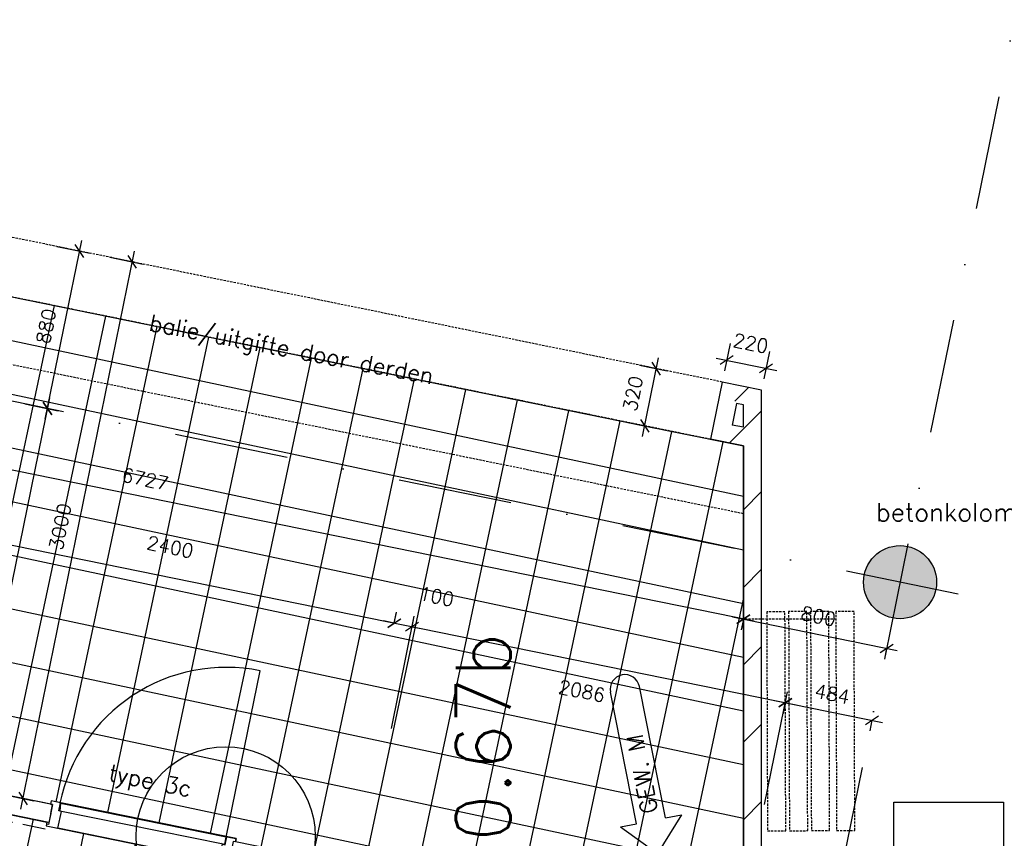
# Model space of a CAD drawing. Extents: x -33344 to 2055880, y -64816 to 121260.
# Tile 87 of 133: x 29995 to 35387, y 80558 to 85042. Entities that reach past the tile are written whole.
import ezdxf
from ezdxf.enums import TextEntityAlignment as Align

# ---------------------------------------------------------------- set-up
doc = ezdxf.new("R2010")
doc.units = 0
doc.header["$LTSCALE"] = 50
doc.header["$MEASUREMENT"] = 0
doc.header["$PDMODE"] = 3
doc.header["$PDSIZE"] = 0.1
for name, pattern in [('DASHED', [0.75, 0.5, -0.25]), ('DIVIDE', [1.25, 0.5, -0.25, 0, -0.25, 0, -0.25]), ('HIDDEN', [0.375, 0.25, -0.125]), ('STRAM_0WT$1$DASHDOT', [25, 12.5, -6.25, 0, -6.25])]:
    doc.linetypes.add(name, pattern=pattern)
doc.layers.get('0').update_dxf_attribs({"linetype": 'CONTINUOUS'})
doc.layers.get('DEFPOINTS').update_dxf_attribs({"linetype": 'CONTINUOUS'})
for name, color, linetype in [('00', 7, 'CONTINUOUS'), ('_BALIES', 2, 'CONTINUOUS'), ('_DETAILNUMMERS', 4, 'CONTINUOUS'), ('_DETAILNUMMERSTEKST', 4, 'CONTINUOUS'), ('_INTERIEUR', 7, 'CONTINUOUS'), ('A--A22--_F123-', 9, 'CONTINUOUS'), ('A--A28--_F12--', 7, 'CONTINUOUS'), ('A--L22--', 3, 'CONTINUOUS'), ('A--L22--_F-2--', 7, 'CONTINUOUS'), ('A--L28--', 7, 'CONTINUOUS'), ('A--L28--_F12--', 7, 'CONTINUOUS'), ('A--L28DC1_KONSTR', 1, 'HIDDEN'), ('A--L32--', 7, 'CONTINUOUS'), ('A--L32--_F123-', 1, 'CONTINUOUS'), ('A--L73--_F123-', 7, 'CONTINUOUS'), ('A--M$1A-_F123-', 1, 'CONTINUOUS'), ('A--M01A1_GEWIJZIGDPIJL', 1, 'CONTINUOUS'), ('A--M01B1_GEWIJZIGDPIJL', 2, 'CONTINUOUS'), ('A--T$1A-25_TEKST', 2, 'CONTINUOUS'), ('A--T$1A-_F123-_RN', 4, 'CONTINUOUS'), ('STRAM_0WT$0$A--L$7A-_STRA0', 1, 'STRAM_0WT$1$DASHDOT'), ('TEGELS', 253, 'CONTINUOUS'), ('TEKST_KOZIJNMERK', 2, 'CONTINUOUS'), ('X--LR---_CP', 7, 'CONTINUOUS'), ('XREF', 7, 'CONTINUOUS')]:
    doc.layers.add(name, color=color, linetype=linetype)
doc.styles.add('ALFA-0_25', font='ROMANS')
doc.styles.add('B-01', font='SIMPLEX.SHX', dxfattribs={"width": 0.8, "height": 4.5})
doc.styles.add('HIEMSTRA', font='romans.shx')
doc.dimstyles.new('1OP2', dxfattribs={"dimscale": 30, "dimtxt": 2.5, "dimasz": 2, "dimexe": 2, "dimexo": 0, "dimgap": 2, "dimtad": 1, "dimdec": 0, "dimzin": 0, "dimtxsty": 'HIEMSTRA', "dimblk1": 'OBLIQUE', "dimblk2": 'OBLIQUE', "dimsah": 1, "dimcen": -3, "dimdle": 2, "dimclrd": 2, "dimclre": 2, "dimclrt": 3, "dimazin": 3, "dimtfac": 1, "dimtdec": 0, "dimtofl": 0, "dimtmove": 0, "dimatfit": 3, "dimtvp": 0.833333, "dimtolj": 1, "dimtzin": 0})
doc.dimstyles.new('STANDARD$0', dxfattribs={"dimscale": 30, "dimtxt": 2.5, "dimasz": 2, "dimexe": 2, "dimexo": 0, "dimgap": 2, "dimtad": 1, "dimdec": 0, "dimzin": 0, "dimtxsty": 'ALFA-0_25', "dimblk1": 'OBLIQUE', "dimblk2": 'OBLIQUE', "dimsah": 1, "dimcen": -3, "dimdle": 2, "dimclrd": 1, "dimclre": 1, "dimclrt": 2, "dimazin": 3, "dimtfac": 0.666667, "dimtofl": 0, "dimtmove": 0, "dimatfit": 3, "dimtvp": 0.833333, "dimtolj": 1, "dimtzin": 0})

# ---------------------------------------------------------------- blocks, each defined once
blk = doc.blocks.new('*U1341')
at = {"layer": 'A--A22--_F123-', "linetype": 'CONTINUOUS'}
h = blk.add_hatch(dxfattribs=at)
h.set_pattern_fill('ALFALINE', color=256, scale=300, style=0)
h.set_pattern_definition([(45, (-34008.44, -82747.74), (-212.132, 212.132), [])])
h.paths.add_polyline_path([(0, 0), (-50, 61.2), (-50, 183.7), (0, 224.5), (50, 265.4), (50, 0)])
at = {"layer": 'A--L22--_F-2--', "color": 3, "linetype": 'CONTINUOUS'}
for points in [[(50, 0), (50, 0), (50, 265.4), (50, 265.4)], [(-50, 61.2), (-50, 61.2), (-50, 183.7), (-50, 183.7)]]:
    blk.add_lwpolyline(points, dxfattribs=at)
blk = doc.blocks.new('Q0340081')
at = {"layer": 'A--L32--_F123-', "color": 2, "linetype": 'CONTINUOUS'}
blk.add_lwpolyline([(0, 0), (0, -40), (926.12, -40), (923.12, 0), (0, 0)], close=True, dxfattribs=at)
at = {"layer": 'A--L32--_F123-', "color": 1, "linetype": 'CONTINUOUS'}
blk.add_lwpolyline([(0, -40), (0, -970, 0.4142136), (930, -40)], format="xyb", dxfattribs=at)
blk = doc.blocks.new('DR_930TYPE3')
at = {"layer": 'A--L32--_F123-', "color": 1}
blk.add_line((67, 0), (967, 0), dxfattribs=at)
for points in [[(0, -9), (0, 0), (67, 0), (67, -93.75), (52, -93.75), (52, -139), (0, -139), (0, -121), (12, -121), (12, -9), (0, -9)], [(1034, -9), (1034, 0), (967, 0), (967, -93.75), (982, -93.75), (982, -139), (1034, -139), (1034, -121), (1022, -121), (1022, -9), (1034, -9)]]:
    blk.add_lwpolyline(points, close=True, dxfattribs=at)
at = {"layer": 'X--LR---_CP', "color": 2, "linetype": 'CONTINUOUS'}
blk.add_point((0, 0), dxfattribs=at)
at = {"layer": 'X--LR---_CP', "color": 3, "linetype": 'CONTINUOUS'}
blk.add_point((0, 0), dxfattribs=at)
at = {"layer": 'A--L32--', "linetype": 'CONTINUOUS'}
blk.add_blockref('Q0340081', (53.94, -95.94), dxfattribs=at)
blk = doc.blocks.new('Q020479-')
at = {"layer": 'A--A28--_F12--', "color": 8}
for points in [[(-200, 0), (-76.5, 184.8), (0, 200)], [(-200, 0), (0, 200), (76.5, 184.8)], [(-200, 0), (-141.4, 141.4), (-76.5, 184.8)], [(-200, 0), (76.5, 184.8), (141.4, 141.4)], [(-200, 0), (-184.8, 76.5), (-141.4, 141.4)], [(-200, 0), (141.4, 141.4), (184.8, 76.5)], [(-200, 0), (184.8, 76.5), (200, 0)], [(-200, 0), (200, 0), (184.8, -76.5)], [(-200, 0), (184.8, -76.5), (141.4, -141.4)], [(-200, 0), (141.4, -141.4), (76.5, -184.8)], [(-200, 0), (76.5, -184.8), (0, -200)], [(-200, 0), (0, -200), (-76.5, -184.8)], [(-200, 0), (-76.5, -184.8), (-141.4, -141.4)], [(-200, 0), (-141.4, -141.4), (-184.8, -76.5)]]:
    blk.add_solid(points, dxfattribs=at)
at = {"layer": 'A--L28--_F12--', "color": 3, "linetype": 'CONTINUOUS'}
blk.add_lwpolyline([(-200, 0, -1), (200, 0, -1), (-200, 0)], format="xyb", close=True, dxfattribs=at)
at = {"layer": 'X--LR---_CP'}
for p in [(0, 200), (200, 0), (200, 0)]:
    blk.add_point(p, dxfattribs=at)
blk = doc.blocks.new('*U1279')
at = {"layer": 'A--A22--_F123-', "linetype": 'CONTINUOUS'}
h = blk.add_hatch(dxfattribs=at)
h.set_pattern_fill('ALFALINE', color=256, scale=300, style=0)
h.set_pattern_definition([(45, (-34008.44, -80213.26), (-212.132, 212.132), [])])
h.paths.add_polyline_path([(0, 0), (-50, 0), (-50, 432.2), (0, 432.2), (50, 432.2), (50, 0)])
at = {"layer": 'A--L22--_F-2--', "color": 3, "linetype": 'CONTINUOUS'}
for points in [[(-50, 0), (-50, 0), (-50, 432.2), (-50, 432.2)], [(50, 0), (50, 0), (50, 432.2), (50, 432.2)]]:
    blk.add_lwpolyline(points, dxfattribs=at)
blk = doc.blocks.new('_OBLIQUE')
at = {"color": 0, "linetype": 'BYBLOCK'}
blk.add_line((-0.5, -0.5), (0.5, 0.5), dxfattribs=at)
blk = doc.blocks.new('*D393')
at = {"layer": 'A--M$1A-_F123-', "color": 1, "linetype": 'CONTINUOUS'}
for p, q in [((34017.2, 81746.3), (27307.8, 83113)), ((27366.6, 83101), (27354.7, 83042.2)), ((33958.4, 81758.2), (33946.5, 81699.5))]:
    blk.add_line(p, q, dxfattribs=at)
at = {"layer": 'DEFPOINTS', "color": 0, "linetype": 'CONTINUOUS'}
for p in [(27366.6, 83101), (27366.6, 83101), (33958.4, 81758.2)]:
    blk.add_point(p, dxfattribs=at)
at = {"layer": 'A--M$1A-_F123-', "color": 1, "linetype": 'CONTINUOUS', "xscale": 60, "yscale": 60, "zscale": 60}
for p, rotation in [((27366.6, 83101), 168.4862903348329), ((33958.4, 81758.2), 348.4862903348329)]:
    blk.add_blockref('_OBLIQUE', p, dxfattribs=dict(at, rotation=rotation))
at = {"layer": 'A--M$1A-_F123-', "color": 2, "linetype": 'CONTINUOUS', "insert": (30682, 82525.2), "char_height": 75, "attachment_point": 5, "rotation": 348.4863, "style": 'ALFA-0_25'}
blk.add_mtext('\\A1;6727', dxfattribs=at)
blk = doc.blocks.new('*D395')
at = {"layer": 'A--M$1A-_F123-', "color": 1, "linetype": 'CONTINUOUS'}
for p, q in [((33899.6, 81770.2), (34801.3, 81586.5)), ((33958.4, 81758.2), (33946.5, 81699.5)), ((34742.5, 81598.5), (34730.6, 81539.7))]:
    blk.add_line(p, q, dxfattribs=at)
at = {"layer": 'DEFPOINTS', "color": 0, "linetype": 'CONTINUOUS'}
for p in [(33958.4, 81758.2), (34742.5, 81598.5), (34742.5, 81598.5)]:
    blk.add_point(p, dxfattribs=at)
at = {"layer": 'A--M$1A-_F123-', "color": 1, "linetype": 'CONTINUOUS', "xscale": 60, "yscale": 60, "zscale": 60}
for p, rotation in [((33958.4, 81758.2), 168.4862903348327), ((34742.5, 81598.5), 348.4862903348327)]:
    blk.add_blockref('_OBLIQUE', p, dxfattribs=dict(at, rotation=rotation))
at = {"layer": 'A--M$1A-_F123-', "color": 2, "linetype": 'CONTINUOUS', "insert": (34369.9, 81773.9), "char_height": 75, "attachment_point": 5, "rotation": 348.4863, "style": 'ALFA-0_25'}
blk.add_mtext('\\A1;800', dxfattribs=at)
blk = doc.blocks.new('*D399')
at = {"layer": 'A--M$1A-_F123-', "color": 1, "linetype": 'CONTINUOUS'}
for p, q in [((32030.4, 81158.6), (32155.8, 81775.2)), ((32085, 81728.3), (34246.9, 81288.7)), ((34074.7, 80743), (34200, 81359.5))]:
    blk.add_line(p, q, dxfattribs=at)
at = {"layer": 'DEFPOINTS', "color": 0, "linetype": 'CONTINUOUS'}
for p in [(34188.1, 81300.7), (32030.4, 81158.6), (34074.7, 80743)]:
    blk.add_point(p, dxfattribs=at)
at = {"layer": 'A--M$1A-_F123-', "color": 1, "linetype": 'CONTINUOUS', "xscale": 60, "yscale": 60, "zscale": 60}
for p, rotation in [((32143.8, 81716.4), 168.5067327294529), ((34188.1, 81300.7), 348.5067327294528)]:
    blk.add_blockref('_OBLIQUE', p, dxfattribs=dict(at, rotation=rotation))
at = {"layer": 'A--M$1A-_F123-', "color": 2, "linetype": 'CONTINUOUS', "insert": (33073.9, 81364.5), "char_height": 75, "attachment_point": 5, "rotation": 348.5067, "style": 'ALFA-0_25'}
blk.add_mtext('\\A1;2086', dxfattribs=at)
blk = doc.blocks.new('*D405')
at = {"layer": 'A--M$1A-_F123-', "color": 1, "linetype": 'CONTINUOUS'}
for p, q in [((34129.5, 81312.8), (34721, 81192.3)), ((34188.3, 81300.9), (34176.3, 81242.1)), ((34662.2, 81204.3), (34650.3, 81145.5))]:
    blk.add_line(p, q, dxfattribs=at)
at = {"layer": 'DEFPOINTS', "color": 0, "linetype": 'CONTINUOUS'}
for p in [(34188.3, 81300.9), (34662.2, 81204.3), (34662.2, 81204.3)]:
    blk.add_point(p, dxfattribs=at)
at = {"layer": 'A--M$1A-_F123-', "color": 1, "linetype": 'CONTINUOUS', "xscale": 60, "yscale": 60, "zscale": 60}
for p, rotation in [((34188.3, 81300.9), 168.4862903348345), ((34662.2, 81204.3), 348.4862903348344)]:
    blk.add_blockref('_OBLIQUE', p, dxfattribs=dict(at, rotation=rotation))
at = {"layer": 'A--M$1A-_F123-', "color": 2, "linetype": 'CONTINUOUS', "insert": (34444.7, 81348.1), "char_height": 75, "attachment_point": 5, "rotation": 348.4863, "style": 'ALFA-0_25'}
blk.add_mtext('\\A1;484', dxfattribs=at)
blk = doc.blocks.new('DETAILNR')
at = {"layer": '_DETAILNUMMERS'}
blk.add_circle((32.9, -23.2), 490.7, dxfattribs=at)
at = {"layer": 'X--LR---_CP'}
blk.add_point((0, 0), dxfattribs=at)
at = {"layer": '_DETAILNUMMERSTEKST', "style": 'ALFA-0_25'}
blk.add_attdef('DETAILNR', text='', height=200, rotation=90, dxfattribs=at).set_placement((-618.4, 223.8), align=Align.RIGHT)
blk = doc.blocks.new('STRAM_0WT')
at = {"layer": 'STRAM_0WT$0$A--L$7A-_STRA0'}
for p, q in [((-37267.128, 67072.391), (-42080.555, 43442.586)), ((-33134.933, 48151.782), (-53629.97, 52326.651))]:
    blk.add_line(p, q, dxfattribs=at)
blk = doc.blocks.new('*U1169')
at = {"layer": 'A--A22--_F123-', "linetype": 'CONTINUOUS'}
h = blk.add_hatch(dxfattribs=at)
h.set_pattern_fill('ALFALINE', color=256, scale=300, style=0)
h.set_pattern_definition([(45, (-30164.87, -80693.6), (-212.132, 212.132), [])])
h.paths.add_polyline_path([(0, 0), (-10, -49), (-759.7, 103.7), (-798.7, 162.7), (-788.7, 211.7), (10, 49)])
at = {"layer": 'A--L22--_F-2--', "color": 3, "linetype": 'CONTINUOUS'}
for points in [[(0, 0), (10, 49), (-788.7, 211.7), (-788.7, 211.7)], [(0, 0), (-10, -49), (-759.7, 103.7), (-759.7, 103.7)]]:
    blk.add_lwpolyline(points, dxfattribs=at)
blk = doc.blocks.new('*D821')
at = {"layer": 'A--M$1A-_F123-', "color": 1, "linetype": 'CONTINUOUS'}
for p, q in [((29694.3, 82216.3), (29706.2, 82275.1)), ((29635.5, 82228.3), (32104.8, 81725.3)), ((32046, 81737.3), (32057.9, 81796))]:
    blk.add_line(p, q, dxfattribs=at)
at = {"layer": 'DEFPOINTS', "color": 0, "linetype": 'CONTINUOUS'}
for p in [(29694.3, 82216.3), (32046, 81737.3), (32046, 81737.3)]:
    blk.add_point(p, dxfattribs=at)
at = {"layer": 'A--M$1A-_F123-', "color": 1, "linetype": 'CONTINUOUS', "xscale": 60, "yscale": 60, "zscale": 60}
for p, rotation in [((29694.3, 82216.3), 168.486290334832), ((32046, 81737.3), 348.486290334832)]:
    blk.add_blockref('_OBLIQUE', p, dxfattribs=dict(at, rotation=rotation))
at = {"layer": 'A--M$1A-_F123-', "color": 2, "linetype": 'CONTINUOUS', "insert": (30819.3, 82153.9), "char_height": 75, "attachment_point": 5, "rotation": 348.4863, "style": 'ALFA-0_25'}
blk.add_mtext('\\A1;2400', dxfattribs=at)
blk = doc.blocks.new('*U1168')
at = {"layer": 'A--A22--_F123-', "linetype": 'CONTINUOUS'}
h = blk.add_hatch(dxfattribs=at)
h.set_pattern_fill('ALFALINE', color=256, scale=300, style=0)
h.set_pattern_definition([(45, (-34008.44, -82972.26), (-212.132, 212.132), [])])
h.paths.add_polyline_path([(0, 0), (50, 40.8), (-165.6, 84.8), (-126.6, 25.8), (-87.5, -33.2), (-50, -40.8)])
at = {"layer": 'A--L22--_F-2--', "color": 3, "linetype": 'CONTINUOUS'}
for points in [[(50, 40.8), (50, 40.8), (-165.6, 84.8), (-165.6, 84.8)], [(-50, -40.8), (-50, -40.8), (-87.5, -33.2), (-87.5, -33.2)]]:
    blk.add_lwpolyline(points, dxfattribs=at)
blk = doc.blocks.new('*U1167')
at = {"layer": 'A--A22--_F123-', "linetype": 'CONTINUOUS'}
h = blk.add_hatch(dxfattribs=at)
h.set_pattern_fill('ALFALINE', color=256, scale=300, style=0)
h.set_pattern_definition([(45, (-34008.44, -80645.44), (-212.132, 212.132), [])])
h.paths.add_polyline_path([(0, 0), (-50, 0), (-50, 2061.5), (0, 2102.3), (50, 2102.3), (50, 0)])
at = {"layer": 'A--L22--_F-2--', "color": 3, "linetype": 'CONTINUOUS'}
for points in [[(-50, 0), (-50, 0), (-50, 2061.5), (-50, 2061.5)], [(50, 0), (50, 0), (50, 2102.3), (50, 2102.3)]]:
    blk.add_lwpolyline(points, dxfattribs=at)
blk = doc.blocks.new('*U1166')
at = {"layer": 'A--A22--_F123-', "linetype": 'CONTINUOUS'}
h = blk.add_hatch(dxfattribs=at)
h.set_pattern_fill('ALFALINE', color=256, scale=300, style=0)
h.set_pattern_definition([(45, (-33881.88, -82998.04), (-212.132, 212.132), [])])
h.paths.add_polyline_path([(0, 0), (-39, 59), (-102.9, -254.6), (-43.9, -215.6), (15.1, -176.6), (39, -59)])
at = {"layer": 'A--L22--_F-2--', "color": 3, "linetype": 'CONTINUOUS'}
for points in [[(-39, 59), (-39, 59), (-102.9, -254.6), (-102.9, -254.6)], [(39, -59), (39, -59), (15.1, -176.6), (15.1, -176.6)]]:
    blk.add_lwpolyline(points, dxfattribs=at)
blk = doc.blocks.new('*U1165')
at = {"layer": 'A--A22--_F123-', "linetype": 'CONTINUOUS'}
h = blk.add_hatch(dxfattribs=at)
h.set_pattern_fill('ALFALINE', color=256, scale=300, style=0)
h.set_pattern_definition([(45, (-34008.44, -82747.74), (-212.132, 212.132), [])])
h.paths.add_polyline_path([(0, 0), (-50, -40.8), (-229.4, -4.3), (-170.5, 34.7), (-111.5, 73.7), (-50, 61.2)])
at = {"layer": 'A--L22--_F-2--', "color": 3, "linetype": 'CONTINUOUS'}
for points in [[(-50, 61.2), (-50, 61.2), (-111.5, 73.7), (-111.5, 73.7)], [(-50, -40.8), (-50, -40.8), (-229.4, -4.3), (-229.4, -4.3)]]:
    blk.add_lwpolyline(points, dxfattribs=at)
blk = doc.blocks.new('*D823')
at = {"layer": 'A--M$1A-_F123-', "color": 2, "linetype": 'CONTINUOUS'}
for p, q in [((29712.1, 80775.6), (30159.2, 82970.6)), ((30023.3, 82937), (30206, 82899.8)), ((29600.1, 80859.7), (29782.8, 80822.4))]:
    blk.add_line(p, q, dxfattribs=at)
at = {"layer": 'DEFPOINTS', "color": 0, "linetype": 'CONTINUOUS'}
for p in [(30023.3, 82937), (30147.2, 82911.8), (29600.1, 80859.7)]:
    blk.add_point(p, dxfattribs=at)
at = {"layer": 'A--M$1A-_F123-', "color": 2, "linetype": 'CONTINUOUS', "xscale": 60, "yscale": 60, "zscale": 60}
for p, rotation in [((30147.2, 82911.8), 78.48629033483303), ((29724, 80834.4), 258.486290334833)]:
    blk.add_blockref('_OBLIQUE', p, dxfattribs=dict(at, rotation=rotation))
at = {"layer": 'A--M$1A-_F123-', "color": 3, "linetype": 'CONTINUOUS', "insert": (29840.1, 81892.6), "char_height": 75, "attachment_point": 5, "rotation": 78.4863, "style": 'HIEMSTRA'}
blk.add_mtext('\\A1;2120', dxfattribs=at)
blk = doc.blocks.new('*D825')
at = {"layer": 'A--M$1A-_F123-', "color": 2, "linetype": 'CONTINUOUS'}
for p, q in [((33405.5, 82758.3), (33493.3, 83189.4)), ((33390, 83149.3), (33540.2, 83118.7)), ((33326.1, 82835.7), (33476.3, 82805.1))]:
    blk.add_line(p, q, dxfattribs=at)
at = {"layer": 'DEFPOINTS', "color": 0, "linetype": 'CONTINUOUS'}
for p in [(33390, 83149.3), (33481.4, 83130.7), (33326.1, 82835.7)]:
    blk.add_point(p, dxfattribs=at)
at = {"layer": 'A--M$1A-_F123-', "color": 2, "linetype": 'CONTINUOUS', "xscale": 60, "yscale": 60, "zscale": 60}
for p, rotation in [((33481.4, 83130.7), 78.48629033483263), ((33417.5, 82817.1), 258.4862903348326)]:
    blk.add_blockref('_OBLIQUE', p, dxfattribs=dict(at, rotation=rotation))
at = {"layer": 'A--M$1A-_F123-', "color": 3, "linetype": 'CONTINUOUS', "insert": (33353.9, 82993.3), "char_height": 75, "attachment_point": 5, "rotation": 78.4863, "style": 'HIEMSTRA'}
blk.add_mtext('\\A1;320', dxfattribs=at)
blk = doc.blocks.new('*D828')
at = {"layer": 'A--M$1A-_F123-', "color": 1, "linetype": 'CONTINUOUS'}
for p, q in [((32045.8, 81736.3), (32057.8, 81795.1)), ((32143.8, 81716.4), (32155.8, 81775.1)), ((32045.8, 81736.3), (31987, 81748.3)), ((32143.8, 81716.4), (32202.6, 81704.4))]:
    blk.add_line(p, q, dxfattribs=at)
at = {"layer": 'DEFPOINTS', "color": 0, "linetype": 'CONTINUOUS'}
for p in [(32045.8, 81736.3), (32143.8, 81716.4), (32143.8, 81716.4)]:
    blk.add_point(p, dxfattribs=at)
at = {"layer": 'A--M$1A-_F123-', "color": 1, "linetype": 'CONTINUOUS', "xscale": 60, "yscale": 60, "zscale": 60}
for p, rotation in [((32045.8, 81736.3), 348.4862903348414), ((32143.8, 81716.4), 168.4862903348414)]:
    blk.add_blockref('_OBLIQUE', p, dxfattribs=dict(at, rotation=rotation))
at = {"layer": 'A--M$1A-_F123-', "color": 2, "linetype": 'CONTINUOUS', "insert": (32278, 81882.7), "char_height": 75, "attachment_point": 5, "rotation": 348.4863, "style": 'ALFA-0_25'}
blk.add_mtext('\\A1;100', dxfattribs=at)
blk = doc.blocks.new('*D829')
at = {"layer": 'A--M$1A-_F123-', "color": 2, "linetype": 'CONTINUOUS'}
for p, q in [((30135.2, 82853), (30334.8, 83832.8)), ((30198.9, 83799.3), (30381.6, 83762.1)), ((30023.3, 82937), (30206, 82899.8))]:
    blk.add_line(p, q, dxfattribs=at)
at = {"layer": 'DEFPOINTS', "color": 0, "linetype": 'CONTINUOUS'}
for p in [(30198.9, 83799.3), (30322.8, 83774.1), (30023.3, 82937)]:
    blk.add_point(p, dxfattribs=at)
at = {"layer": 'A--M$1A-_F123-', "color": 2, "linetype": 'CONTINUOUS', "xscale": 60, "yscale": 60, "zscale": 60}
for p, rotation in [((30322.8, 83774.1), 78.48629033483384), ((30147.2, 82911.8), 258.4862903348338)]:
    blk.add_blockref('_OBLIQUE', p, dxfattribs=dict(at, rotation=rotation))
at = {"layer": 'A--M$1A-_F123-', "color": 3, "linetype": 'CONTINUOUS', "insert": (30139.5, 83362.4), "char_height": 75, "attachment_point": 5, "rotation": 78.4863, "style": 'HIEMSTRA'}
blk.add_mtext('\\A1;880', dxfattribs=at)
blk = doc.blocks.new('*D830')
at = {"layer": 'A--M$1A-_F123-', "color": 2, "linetype": 'CONTINUOUS'}
for p, q in [((30001, 80716.8), (30623.8, 83774)), ((30487.9, 83740.4), (30670.6, 83703.2)), ((29889.1, 80800.8), (30071.8, 80763.6))]:
    blk.add_line(p, q, dxfattribs=at)
at = {"layer": 'DEFPOINTS', "color": 0, "linetype": 'CONTINUOUS'}
for p in [(30487.9, 83740.4), (30611.8, 83715.2), (29889.1, 80800.8)]:
    blk.add_point(p, dxfattribs=at)
at = {"layer": 'A--M$1A-_F123-', "color": 2, "linetype": 'CONTINUOUS', "xscale": 60, "yscale": 60, "zscale": 60}
for p, rotation in [((30611.8, 83715.2), 78.48629033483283), ((30013, 80775.6), 258.4862903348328)]:
    blk.add_blockref('_OBLIQUE', p, dxfattribs=dict(at, rotation=rotation))
at = {"layer": 'A--M$1A-_F123-', "color": 3, "linetype": 'CONTINUOUS', "insert": (30216.9, 82264.8), "char_height": 75, "attachment_point": 5, "rotation": 78.4863, "style": 'HIEMSTRA'}
blk.add_mtext('\\A1;3000', dxfattribs=at)
blk = doc.blocks.new('*D831')
at = {"layer": 'A--M$1A-_F123-', "color": 2, "linetype": 'CONTINUOUS'}
for p, q in [((33885.8, 83268), (33855.2, 83117.8)), ((34101.4, 83224), (34070.8, 83073.8)), ((33808.4, 83188.5), (34141.6, 83120.7))]:
    blk.add_line(p, q, dxfattribs=at)
at = {"layer": 'DEFPOINTS', "color": 0, "linetype": 'CONTINUOUS'}
for p in [(33885.8, 83268), (34101.4, 83224), (34082.8, 83132.6)]:
    blk.add_point(p, dxfattribs=at)
at = {"layer": 'A--M$1A-_F123-', "color": 2, "linetype": 'CONTINUOUS', "xscale": 60, "yscale": 60, "zscale": 60}
for p, rotation in [((33867.2, 83176.5), 168.4862903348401), ((34082.8, 83132.6), 348.4862903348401)]:
    blk.add_blockref('_OBLIQUE', p, dxfattribs=dict(at, rotation=rotation))
at = {"layer": 'A--M$1A-_F123-', "color": 3, "linetype": 'CONTINUOUS', "insert": (33999.1, 83269.8), "char_height": 75, "attachment_point": 5, "rotation": 348.4863, "style": 'HIEMSTRA'}
blk.add_mtext('\\A1;220', dxfattribs=at)
blk = doc.blocks.new('A$C1BFA2520')
at = {"layer": 'A--M01A1_GEWIJZIGDPIJL'}
for p, q in [((-114.9, 163.1), (-258, 883.1)), ((43.7, 194.6), (-99.4, 914.6)), ((-203, 145.6), (-114.9, 163.1)), ((131.9, 212.2), (0, 0)), ((43.7, 194.6), (131.9, 212.2)), ((-203, 145.6), (0, 0))]:
    blk.add_line(p, q, dxfattribs=at)
blk.add_arc((-178.7, 898.8), 80.9, 11.2466, 191.2466, dxfattribs=at)
at = {"layer": 'A--M01B1_GEWIJZIGDPIJL', "style": 'HIEMSTRA'}
blk.add_text('GEW. M', height=90, rotation=101.2466, dxfattribs=at).set_placement((2.1, 228.6))

msp = doc.modelspace()

# ---------------------------------------------------------------- hatches: boundary and pattern name
at = {"layer": 'TEGELS', "linetype": 'CONTINUOUS'}
h = msp.add_hatch(dxfattribs=at)
h.set_pattern_fill('NET', color=256, scale=2300, angle=348, style=0)
h.set_pattern_definition([(348, (5370, 2683.15), (59.7746, 281.2174), []), (78, (5370, 2683.15), (-281.2174, 59.7746), [])])
h.paths.add_polyline_path([(31176.2, 80538.6), (31179.8, 80556.2), (30166.6, 80762.6), (30163, 80745), (28054.9, 81174.4), (28058.5, 81192), (27045.3, 81398.4), (27041.7, 81380.8), (27017.2, 81385.8), (27521.9, 83863), (28473.5, 83824.2), (31956.3, 83114.7), (33291.4, 82842.8), (33559.9, 82788.1), (33958.4, 82706.9), (33958.4, 79971.9)])
h = msp.add_hatch(dxfattribs=at)
h.set_pattern_fill('NET', color=256, scale=2300, angle=258, style=0)
h.set_pattern_definition([(258, (-48315.45, 107370.58), (281.2174, -59.7746), []), (348, (-48315.45, 107370.58), (59.7746, 281.2174), [])])
h.paths.add_polyline_path([(29405.2, 80797.3), (30143.1, 80647), (30138.9, 80626.4), (31152.1, 80420), (31156.3, 80440.6), (31756.9, 80318.3), (31289.9, 78025.6), (31260.5, 78031.6), (31064.5, 77069.4), (31054.1, 77018.4), (31083.5, 77012.4), (31075.2, 76971.4), (30089.2, 76969.3), (29387.7, 77118.6), (29159.8, 77167.1), (28686.3, 77267.9)])

# ---------------------------------------------------------------- linework, layer by layer
at = {"linetype": 'CONTINUOUS'}
msp.add_line((34113.1, 81744.5), (34113.1, 81744.5), dxfattribs=at)
at = {"layer": '_BALIES', "color": 8, "linetype": 'HIDDEN'}
for p, q in [((33842.9, 83057), (28537.4, 84137.8)), ((33779, 82743.5), (28473.5, 83824.2)), ((33958.4, 82335.6), (28681.3, 83410.5)), ((34466.8, 81758.2), (33958.4, 81758.2))]:
    msp.add_line(p, q, dxfattribs=at)
at = {"layer": '_INTERIEUR', "color": 1, "linetype": 'HIDDEN'}
for points in [[(34090.6, 80598.7), (34190.7, 80599.1), (34186.1, 81799.1), (34086.1, 81798.7)], [(34210.7, 80599.2), (34310.8, 80599.6), (34306.2, 81799.6), (34206.1, 81799.2)], [(34330.8, 80599.6), (34430.8, 80600), (34426.3, 81800), (34326.2, 81799.6)], [(34468.9, 80600), (34568.9, 80600.4), (34564.4, 81800.4), (34464.3, 81800)]]:
    msp.add_lwpolyline(points, close=True, dxfattribs=at)
at = {"layer": 'A--L73--_F123-', "color": 1, "linetype": 'CONTINUOUS'}
for p, q in [((34782.3, 80155.3), (34782.3, 80755.3)), ((34782.3, 80755.3), (35382.3, 80755.3)), ((35382.3, 80755.3), (35382.3, 80155.3))]:
    msp.add_line(p, q, dxfattribs=at)
at = {"layer": 'TEGELS', "linetype": 'CONTINUOUS'}
for points in [[(31176.2, 80538.6), (31179.8, 80556.2), (30166.6, 80762.6), (30163, 80745), (28054.9, 81174.4), (28058.5, 81192), (27045.3, 81398.4), (27041.7, 81380.8), (27017.2, 81385.8), (27521.9, 83863), (28473.5, 83824.2), (31956.3, 83114.7), (33291.4, 82842.8), (33559.9, 82788.1), (33958.4, 82706.9), (33958.4, 79971.9)], [(29405.2, 80797.3), (30143.1, 80647), (30138.9, 80626.4), (31152.1, 80420), (31156.3, 80440.6), (31756.9, 80318.3), (31289.9, 78025.6), (31260.5, 78031.6), (31064.5, 77069.4), (31054.1, 77018.4), (31083.5, 77012.4), (31075.2, 76971.4), (30089.2, 76969.3), (29387.7, 77118.6), (29159.8, 77167.1), (28686.3, 77267.9)]]:
    msp.add_lwpolyline(points, close=True, dxfattribs=at)
at = {"layer": 'TEGELS', "color": 3, "linetype": 'DIVIDE', "ltscale": 5}
msp.add_lwpolyline([(30134.7, 80607.9), (29436.1, 80750.2), (28733.8, 77298.7), (30090.6, 77009.3), (31075.2, 77011.4)], dxfattribs=at)

# ---------------------------------------------------------------- block references
at = {"layer": '00'}
ref = msp.add_blockref('DETAILNR', (31099.7, 80535.2), dxfattribs=dict(at, rotation=90))
ref.add_attrib('DETAILNR', 'ih11Ba', dxfattribs={"layer": '_DETAILNUMMERSTEKST', "height": 200, "rotation": 90, "style": 'ALFA-0_25'}).set_placement((30664.2, 80291.7), align=Align.RIGHT)
at = {"layer": 'A--L22--', "color": 8, "linetype": 'CONTINUOUS'}
for name, p in [('*U1166', (33881.9, 82998)), ('*U1168', (34008.4, 82972.3)), ('*U1165', (34008.4, 82747.7))]:
    msp.add_blockref(name, p, dxfattribs=at)
at = {"layer": 'A--L22--'}
for name, p in [('*U1341', (34008.4, 82747.7)), ('*U1167', (34008.4, 80645.4)), ('*U1169', (30164.9, 80693.6)), ('*U1279', (34008.4, 80213.3))]:
    msp.add_blockref(name, p, dxfattribs=at)
at = {"layer": 'A--L28--', "linetype": 'CONTINUOUS'}
msp.add_blockref('Q020479-', (34816.3, 81960.7), dxfattribs=at)
at = {"layer": 'A--L28DC1_KONSTR', "color": 0, "linetype": 'CONTINUOUS'}
msp.add_blockref('A$C1BFA2520', (33488.1, 80474.5), dxfattribs=at)
at = {"layer": 'A--L32--', "rotation": 168.4862903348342}
msp.add_blockref('DR_930TYPE3', (31152.1, 80420), dxfattribs=at)
at = {"layer": 'XREF', "linetype": 'DASHED', "ltscale": 20}
msp.add_blockref('STRAM_0WT', (75619.4, 32246.9), dxfattribs=at)

# ---------------------------------------------------------------- texts
at = {"layer": 'A--T$1A-25_TEKST', "style": 'B-01'}
msp.add_text('betonkolom  %%C400', height=100, dxfattribs=at).set_placement((34684.2, 82294))
at = {"layer": 'A--T$1A-_F123-_RN', "style": 'ALFA-0_25'}
msp.add_text('0.67b', height=300, rotation=90, dxfattribs=at).set_placement((32682.6, 80540.5))
at = {"layer": 'TEKST_KOZIJNMERK', "style": 'HIEMSTRA'}
for s, rotation, p in [('balie/uitgifte door derden', 349.2665, (30698.6, 83339.6)), ('type 3c', 348.486, (30475.9, 80875))]:
    msp.add_text(s, height=90, rotation=rotation, dxfattribs=at).set_placement(p)

# ---------------------------------------------------------------- dimensions: what is measured, and where the dimension line sits
at = {"layer": 'A--M$1A-_F123-', "color": 8, "linetype": 'CONTINUOUS'}
for p1, p2, distance, picture, middle in [((30023.3, 82937), (30198.9, 83799.3), -126.5, '*D829', (30139.5, 83362.4)), ((29889.1, 80800.8), (30487.9, 83740.4), -126.5, '*D830', (30216.9, 82264.8)), ((33326.1, 82835.7), (33390, 83149.3), -93.3, '*D825', (33353.9, 82993.3)), ((29600.1, 80859.7), (30023.3, 82937), -126.5, '*D823', (29840.1, 81892.6))]:
    dim = msp.add_aligned_dim(p1=p1, p2=p2, distance=distance, dimstyle='1OP2', dxfattribs=at)
    dim.commit()
    dim.dimension.update_dxf_attribs({"geometry": picture, "text_midpoint": middle})
dim = msp.add_linear_dim(base=(34082.8, 83132.6), p1=(33885.8, 83268), p2=(34101.4, 83224), angle=348.4863, dimstyle='1OP2', dxfattribs=at)
dim.commit()
dim.dimension.update_dxf_attribs({"geometry": '*D831', "text_midpoint": (33999.1, 83269.8), "dimtype": 161})
at = {"layer": 'A--M$1A-_F123-', "linetype": 'CONTINUOUS'}
for p1, p2, picture, middle in [((33958.4, 81758.2), (27366.6, 83101), '*D393', (30682, 82525.2)), ((33958.4, 81758.2), (34742.5, 81598.5), '*D395', (34369.9, 81773.9)), ((34188.3, 81300.9), (34662.2, 81204.3), '*D405', (34444.7, 81348.1))]:
    dim = msp.add_aligned_dim(p1=p1, p2=p2, distance=0, dimstyle='STANDARD$0', dxfattribs=at)
    dim.commit()
    dim.dimension.update_dxf_attribs({"geometry": picture, "text_midpoint": middle})
for base, p1, p2, angle, picture, middle in [((32046, 81737.3), (29694.3, 82216.3), (32046, 81737.3), 348.4863, '*D821', (30819.3, 82153.9)), ((32143.8, 81716.4), (32045.8, 81736.3), (32143.8, 81716.4), 348.4863, '*D828', (32278, 81882.7)), ((34188.1, 81300.7), (32030.4, 81158.6), (34074.7, 80743), 348.5067, '*D399', (33073.9, 81364.5))]:
    dim = msp.add_linear_dim(base=base, p1=p1, p2=p2, angle=angle, dimstyle='STANDARD$0', dxfattribs=at)
    dim.commit()
    dim.dimension.update_dxf_attribs({"geometry": picture, "text_midpoint": middle, "dimtype": 161})

doc.saveas('drawing.dxf')
